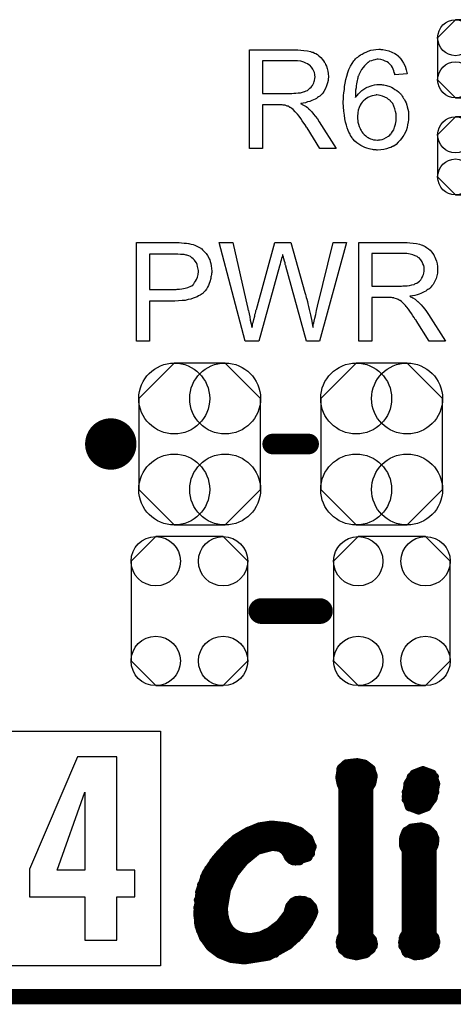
# Model space of a CAD drawing. Extents: x -0.07 to 0.95, y -0.15 to 0.98.
# Tile 3 of 8: x 0.53 to 0.7, y -0.15 to 0.23. Entities that reach past the tile are written whole.
import ezdxf

# ---------------------------------------------------------------- set-up
doc = ezdxf.new("R2010")
doc.units = 0
doc.layers.get('0').update_dxf_attribs({"linetype": 'CONTINUOUS'})
for name, color, linetype in [('gko', 6, 'CONTINUOUS'), ('gto', 2, 'CONTINUOUS'), ('gts', 1, 'CONTINUOUS')]:
    doc.layers.add(name, color=color, linetype=linetype)

# ---------------------------------------------------------------- blocks, each defined once
blk = doc.blocks.new('D26')
at = {"const_width": 0.005}
blk.add_lwpolyline([(-0.0025, 0, 1), (0.0025, 0, 1)], format="xyb", close=True, dxfattribs=at)
blk = doc.blocks.new('D49')
at = {"const_width": 0.004}
blk.add_lwpolyline([(-0.002, 0, 1), (0.002, 0, 1)], format="xyb", close=True, dxfattribs=at)
blk = doc.blocks.new('D31')
at = {"const_width": 0.0015}
blk.add_lwpolyline([(-0.00075, 0, 1), (0.00075, 0, 1)], format="xyb", close=True, dxfattribs=at)
blk = doc.blocks.new('D53')
blk.add_lwpolyline([(0.0068, 0.0152), (-0.0068, 0.0152), (-0.0138, 0.0082), (-0.0138, -0.0082), (-0.0068, -0.0152), (0.0068, -0.0152), (0.0138, -0.0082), (0.0138, 0.0082)], close=True)
for centre in [(-0.0068, 0.0082), (0.0068, 0.0082), (-0.0068, -0.0082), (0.0068, -0.0082)]:
    blk.add_circle(centre, 0.007)
blk = doc.blocks.new('D57')
blk.add_lwpolyline([(-0.0237, 0.0177), (-0.0237, -0.0177), (-0.0099, -0.0315), (0.0099, -0.0315), (0.0237, -0.0177), (0.0237, 0.0177), (0.0099, 0.0315), (-0.0099, 0.0315)], close=True)
for centre in [(-0.0099, 0.0177), (0.0099, 0.0177), (-0.0099, -0.0177), (0.0099, -0.0177)]:
    blk.add_circle(centre, 0.0138)
blk = doc.blocks.new('D58')
blk.add_lwpolyline([(0.0227, -0.0194), (0.0227, 0.0194), (0.0131, 0.029), (-0.0131, 0.029), (-0.0227, 0.0194), (-0.0227, -0.0194), (-0.0131, -0.029), (0.0131, -0.029)], close=True)
for centre in [(-0.0131, 0.0194), (0.0131, 0.0194), (-0.0131, -0.0194), (0.0131, -0.0194)]:
    blk.add_circle(centre, 0.0096)

msp = doc.modelspace()

# ---------------------------------------------------------------- linework, layer by layer
at = {"layer": 'gko', "color": 6, "const_width": 0.006}
msp.add_lwpolyline([(-0.05, -0.15), (0.85, -0.15)], dxfattribs=at)
at = {"layer": 'gto', "color": 2}
for points in [[(0.6423, 0.2184), (0.6428, 0.2184), (0.6439, 0.2183), (0.6451, 0.2181), (0.6465, 0.218), (0.6477, 0.2177), (0.6483, 0.2175), (0.6488, 0.2174), (0.6489, 0.2174), (0.6489, 0.2173), (0.6493, 0.2171), (0.6498, 0.2169), (0.6504, 0.2165), (0.651, 0.216), (0.6518, 0.2154), (0.6524, 0.2146), (0.6531, 0.2137), (0.6531, 0.2136), (0.6531, 0.2136), (0.6534, 0.2132), (0.6536, 0.2127), (0.6539, 0.212), (0.6542, 0.2111), (0.6545, 0.2101), (0.6546, 0.2091), (0.6547, 0.2079), (0.6547, 0.2079), (0.6547, 0.2077), (0.6547, 0.2075), (0.6546, 0.2072), (0.6546, 0.2069), (0.6546, 0.2065), (0.6544, 0.2055), (0.654, 0.2044), (0.6536, 0.2033), (0.6529, 0.2021), (0.6525, 0.2015), (0.652, 0.201), (0.652, 0.2009), (0.6519, 0.2009), (0.6518, 0.2007), (0.6515, 0.2005), (0.6513, 0.2003), (0.6509, 0.2001), (0.6505, 0.1998), (0.65, 0.1995), (0.6495, 0.1992), (0.6489, 0.1989), (0.6482, 0.1986), (0.6475, 0.1983), (0.6466, 0.1981), (0.6458, 0.1978), (0.6449, 0.1976), (0.6439, 0.1975), (0.644, 0.1974), (0.6442, 0.1973), (0.6445, 0.1971), (0.645, 0.1969), (0.646, 0.1963), (0.6465, 0.1959), (0.6469, 0.1955), (0.647, 0.1954), (0.6473, 0.1952), (0.6478, 0.1947), (0.6483, 0.1942), (0.6489, 0.1934), (0.6496, 0.1925), (0.6504, 0.1915), (0.6511, 0.1904), (0.6577, 0.18), (0.6514, 0.18), (0.6464, 0.188), (0.6464, 0.188), (0.6463, 0.1882), (0.6461, 0.1883), (0.646, 0.1885), (0.6456, 0.1892), (0.6451, 0.1899), (0.6445, 0.1908), (0.6439, 0.1917), (0.6433, 0.1925), (0.6427, 0.1933), (0.6426, 0.1933), (0.6425, 0.1935), (0.6422, 0.1939), (0.6418, 0.1943), (0.641, 0.1951), (0.6405, 0.1955), (0.6401, 0.1958), (0.64, 0.1959), (0.6399, 0.1959), (0.6397, 0.196), (0.6394, 0.1962), (0.639, 0.1964), (0.6387, 0.1965), (0.6378, 0.1968), (0.6377, 0.1968), (0.6376, 0.1969), (0.6374, 0.1969), (0.6371, 0.1969), (0.6367, 0.197), (0.6363, 0.197), (0.6357, 0.197), (0.6291, 0.197), (0.6291, 0.18), (0.624, 0.18), (0.624, 0.2184), (0.6418, 0.2184), (0.6423, 0.2184)], [(0.6751, 0.2185), (0.6755, 0.2185), (0.6759, 0.2185), (0.677, 0.2182), (0.6782, 0.218), (0.6794, 0.2175), (0.6806, 0.2169), (0.6812, 0.2165), (0.6818, 0.216), (0.6818, 0.216), (0.6819, 0.2159), (0.6821, 0.2157), (0.6822, 0.2156), (0.6825, 0.2153), (0.6827, 0.215), (0.6833, 0.2142), (0.6839, 0.2132), (0.6845, 0.212), (0.685, 0.2106), (0.6853, 0.209), (0.6806, 0.2086), (0.6806, 0.2087), (0.6806, 0.2087), (0.6805, 0.2091), (0.6803, 0.2096), (0.6801, 0.2102), (0.6799, 0.2109), (0.6796, 0.2115), (0.6792, 0.2121), (0.6788, 0.2126), (0.6787, 0.2127), (0.6784, 0.213), (0.6781, 0.2133), (0.6775, 0.2137), (0.6768, 0.214), (0.676, 0.2144), (0.6751, 0.2146), (0.6741, 0.2147), (0.6737, 0.2147), (0.6732, 0.2146), (0.6727, 0.2145), (0.6721, 0.2144), (0.6714, 0.2141), (0.6707, 0.2139), (0.6701, 0.2134), (0.67, 0.2134), (0.6697, 0.2131), (0.6693, 0.2127), (0.6688, 0.2122), (0.6682, 0.2115), (0.6676, 0.2107), (0.6671, 0.2097), (0.6665, 0.2086), (0.6665, 0.2086), (0.6665, 0.2085), (0.6664, 0.2083), (0.6663, 0.2081), (0.6662, 0.2077), (0.6661, 0.2074), (0.666, 0.2069), (0.6659, 0.2064), (0.6657, 0.2058), (0.6656, 0.2051), (0.6655, 0.2044), (0.6655, 0.2036), (0.6653, 0.2027), (0.6653, 0.2018), (0.6652, 0.2008), (0.6652, 0.1998), (0.6653, 0.1999), (0.6655, 0.2002), (0.6659, 0.2006), (0.6664, 0.2012), (0.667, 0.2019), (0.6677, 0.2025), (0.6685, 0.2031), (0.6693, 0.2036), (0.6694, 0.2036), (0.6695, 0.2037), (0.6698, 0.2039), (0.6703, 0.204), (0.671, 0.2043), (0.6717, 0.2045), (0.6726, 0.2047), (0.6736, 0.2049), (0.6746, 0.2049), (0.675, 0.2049), (0.6753, 0.2049), (0.6758, 0.2048), (0.6762, 0.2048), (0.6768, 0.2046), (0.6773, 0.2045), (0.6786, 0.2041), (0.6793, 0.2038), (0.6799, 0.2034), (0.6806, 0.203), (0.6813, 0.2026), (0.682, 0.202), (0.6826, 0.2014), (0.6827, 0.2014), (0.6828, 0.2013), (0.6829, 0.2011), (0.6831, 0.2008), (0.6834, 0.2004), (0.6837, 0.2), (0.6839, 0.1995), (0.6843, 0.199), (0.6846, 0.1984), (0.6849, 0.1977), (0.6852, 0.1969), (0.6854, 0.1962), (0.6856, 0.1953), (0.6858, 0.1944), (0.6859, 0.1934), (0.6859, 0.1924), (0.6859, 0.1924), (0.6859, 0.1923), (0.6859, 0.1921), (0.6859, 0.1918), (0.6859, 0.1915), (0.6859, 0.1912), (0.6857, 0.1903), (0.6855, 0.1892), (0.6853, 0.1881), (0.6849, 0.1869), (0.6843, 0.1857), (0.6843, 0.1857), (0.6843, 0.1856), (0.6842, 0.1854), (0.6841, 0.1852), (0.6837, 0.1847), (0.6832, 0.1839), (0.6826, 0.1832), (0.6819, 0.1824), (0.681, 0.1816), (0.6801, 0.1809), (0.68, 0.1809), (0.6799, 0.1809), (0.6798, 0.1808), (0.6796, 0.1807), (0.679, 0.1804), (0.6783, 0.1802), (0.6773, 0.1798), (0.6763, 0.1796), (0.6751, 0.1794), (0.6738, 0.1793), (0.6736, 0.1793), (0.6733, 0.1794), (0.6728, 0.1794), (0.6723, 0.1794), (0.6718, 0.1796), (0.6711, 0.1797), (0.6705, 0.1799), (0.6697, 0.1801), (0.6689, 0.1804), (0.6681, 0.1807), (0.6673, 0.1812), (0.6665, 0.1817), (0.6657, 0.1822), (0.665, 0.1829), (0.6642, 0.1837), (0.6642, 0.1837), (0.6641, 0.1839), (0.6639, 0.1841), (0.6637, 0.1845), (0.6633, 0.185), (0.6631, 0.1856), (0.6627, 0.1863), (0.6624, 0.187), (0.662, 0.188), (0.6617, 0.189), (0.6614, 0.1902), (0.6611, 0.1915), (0.6609, 0.1929), (0.6607, 0.1945), (0.6606, 0.1962), (0.6605, 0.1979), (0.6605, 0.198), (0.6605, 0.198), (0.6605, 0.1982), (0.6605, 0.1984), (0.6606, 0.199), (0.6606, 0.1998), (0.6606, 0.2006), (0.6607, 0.2017), (0.6609, 0.2029), (0.661, 0.2041), (0.6612, 0.2054), (0.6615, 0.2068), (0.6619, 0.2081), (0.6622, 0.2095), (0.6627, 0.2107), (0.6633, 0.212), (0.6639, 0.2131), (0.6646, 0.2141), (0.6647, 0.2142), (0.6648, 0.2143), (0.665, 0.2145), (0.6653, 0.2149), (0.6656, 0.2152), (0.6661, 0.2155), (0.6666, 0.216), (0.6672, 0.2164), (0.6678, 0.2167), (0.6686, 0.2172), (0.6694, 0.2175), (0.6702, 0.2179), (0.6712, 0.2182), (0.6722, 0.2184), (0.6732, 0.2185), (0.6743, 0.2186), (0.6748, 0.2186), (0.6751, 0.2185)], [(0.6412, 0.2141), (0.6291, 0.2141), (0.6291, 0.2014), (0.6405, 0.2014), (0.6412, 0.2015), (0.642, 0.2015), (0.6429, 0.2016), (0.6438, 0.2017), (0.6446, 0.2019), (0.6454, 0.2021), (0.6455, 0.2021), (0.6458, 0.2023), (0.6461, 0.2024), (0.6465, 0.2026), (0.647, 0.203), (0.6475, 0.2034), (0.648, 0.2039), (0.6484, 0.2044), (0.6485, 0.2045), (0.6486, 0.2047), (0.6488, 0.205), (0.649, 0.2055), (0.6491, 0.206), (0.6493, 0.2065), (0.6494, 0.2072), (0.6495, 0.2079), (0.6495, 0.2079), (0.6495, 0.208), (0.6494, 0.2083), (0.6494, 0.2088), (0.6493, 0.2095), (0.649, 0.2101), (0.6486, 0.2109), (0.6481, 0.2116), (0.6475, 0.2124), (0.6474, 0.2124), (0.6471, 0.2126), (0.6466, 0.2129), (0.6459, 0.2132), (0.6451, 0.2136), (0.644, 0.2139), (0.6427, 0.2141), (0.6412, 0.2141)], [(0.6736, 0.2008), (0.6733, 0.2008), (0.6731, 0.2007), (0.6725, 0.2006), (0.6717, 0.2005), (0.6709, 0.2002), (0.67, 0.1998), (0.6691, 0.1992), (0.6682, 0.1984), (0.6681, 0.1983), (0.6678, 0.198), (0.6675, 0.1975), (0.6671, 0.1968), (0.6667, 0.196), (0.6663, 0.1949), (0.6661, 0.1938), (0.666, 0.1924), (0.666, 0.1923), (0.666, 0.192), (0.666, 0.1915), (0.6661, 0.1909), (0.6662, 0.1902), (0.6664, 0.1894), (0.6666, 0.1886), (0.667, 0.1878), (0.667, 0.1877), (0.6672, 0.1874), (0.6674, 0.187), (0.6677, 0.1865), (0.6681, 0.186), (0.6686, 0.1854), (0.6692, 0.1849), (0.6698, 0.1844), (0.67, 0.1843), (0.6702, 0.1842), (0.6706, 0.184), (0.6711, 0.1838), (0.6716, 0.1836), (0.6723, 0.1834), (0.673, 0.1833), (0.6738, 0.1832), (0.6741, 0.1832), (0.6743, 0.1833), (0.6748, 0.1833), (0.6756, 0.1835), (0.6763, 0.1838), (0.6772, 0.1842), (0.6781, 0.1848), (0.6786, 0.1852), (0.6789, 0.1856), (0.6789, 0.1857), (0.6791, 0.1857), (0.6793, 0.186), (0.6796, 0.1866), (0.6801, 0.1873), (0.6804, 0.1883), (0.6808, 0.1894), (0.681, 0.1907), (0.6811, 0.1922), (0.6811, 0.1922), (0.6811, 0.1923), (0.6811, 0.1925), (0.6811, 0.1928), (0.6811, 0.1932), (0.681, 0.1935), (0.6808, 0.1944), (0.6806, 0.1954), (0.6802, 0.1965), (0.6797, 0.1975), (0.6789, 0.1984), (0.6788, 0.1985), (0.6786, 0.1988), (0.6781, 0.1991), (0.6775, 0.1996), (0.6767, 0.2), (0.6758, 0.2004), (0.6748, 0.2006), (0.6736, 0.2008)], [(0.5966, 0.1434), (0.5975, 0.1433), (0.5985, 0.1432), (0.5995, 0.1431), (0.6003, 0.143), (0.6004, 0.143), (0.6008, 0.1429), (0.6013, 0.1428), (0.602, 0.1426), (0.6027, 0.1424), (0.6035, 0.142), (0.6043, 0.1416), (0.605, 0.1412), (0.6051, 0.1411), (0.6054, 0.141), (0.6057, 0.1406), (0.6061, 0.1402), (0.6066, 0.1397), (0.6071, 0.1391), (0.6077, 0.1384), (0.6081, 0.1375), (0.6082, 0.1374), (0.6083, 0.1371), (0.6085, 0.1366), (0.6087, 0.136), (0.6089, 0.1352), (0.6091, 0.1343), (0.6092, 0.1333), (0.6093, 0.1322), (0.6093, 0.1322), (0.6093, 0.132), (0.6093, 0.1318), (0.6092, 0.1314), (0.6092, 0.131), (0.6091, 0.1305), (0.609, 0.13), (0.6089, 0.1294), (0.6085, 0.1281), (0.6083, 0.1274), (0.608, 0.1267), (0.6076, 0.126), (0.6072, 0.1253), (0.6067, 0.1246), (0.6061, 0.124), (0.6061, 0.1239), (0.606, 0.1238), (0.6058, 0.1236), (0.6055, 0.1235), (0.6052, 0.1232), (0.6048, 0.1229), (0.6042, 0.1226), (0.6036, 0.1223), (0.6029, 0.122), (0.602, 0.1217), (0.6011, 0.1214), (0.6001, 0.1212), (0.599, 0.1209), (0.5978, 0.1208), (0.5964, 0.1207), (0.5949, 0.1206), (0.5851, 0.1206), (0.5851, 0.105), (0.58, 0.105), (0.58, 0.1434), (0.5958, 0.1434), (0.5966, 0.1434)], [(0.6512, 0.105), (0.6462, 0.105), (0.6381, 0.1342), (0.6381, 0.1343), (0.6381, 0.1344), (0.638, 0.1346), (0.6379, 0.1349), (0.6378, 0.1355), (0.6376, 0.1362), (0.6374, 0.137), (0.6372, 0.1377), (0.637, 0.1383), (0.6369, 0.1386), (0.6369, 0.1387), (0.6369, 0.1387), (0.6368, 0.1386), (0.6368, 0.1383), (0.6367, 0.1378), (0.6365, 0.1372), (0.6363, 0.1365), (0.6361, 0.1357), (0.6359, 0.135), (0.6357, 0.1342), (0.6276, 0.105), (0.6223, 0.105), (0.6122, 0.1434), (0.6175, 0.1434), (0.6232, 0.1182), (0.6232, 0.1182), (0.6233, 0.118), (0.6233, 0.1178), (0.6234, 0.1175), (0.6235, 0.1172), (0.6236, 0.1168), (0.6237, 0.1163), (0.6238, 0.1157), (0.6241, 0.1145), (0.6243, 0.1132), (0.6246, 0.1118), (0.6249, 0.1103), (0.6249, 0.1104), (0.625, 0.1106), (0.6251, 0.1109), (0.6251, 0.1113), (0.6252, 0.1118), (0.6254, 0.1123), (0.6257, 0.1135), (0.626, 0.1148), (0.6261, 0.1154), (0.6263, 0.1159), (0.6264, 0.1164), (0.6265, 0.1169), (0.6266, 0.1172), (0.6267, 0.1174), (0.6339, 0.1434), (0.6401, 0.1434), (0.6455, 0.1239), (0.6455, 0.1239), (0.6457, 0.1236), (0.6458, 0.1232), (0.6459, 0.1227), (0.646, 0.122), (0.6463, 0.1213), (0.6465, 0.1205), (0.6467, 0.1195), (0.647, 0.1185), (0.6472, 0.1174), (0.6477, 0.1152), (0.6482, 0.1128), (0.6486, 0.1103), (0.6486, 0.1104), (0.6487, 0.1105), (0.6487, 0.1107), (0.6488, 0.111), (0.6488, 0.1113), (0.6489, 0.1117), (0.649, 0.1122), (0.6492, 0.1128), (0.6494, 0.114), (0.6498, 0.1154), (0.6501, 0.117), (0.6505, 0.1187), (0.6565, 0.1434), (0.6617, 0.1434), (0.6512, 0.105)], [(0.6848, 0.1434), (0.6853, 0.1434), (0.6864, 0.1433), (0.6877, 0.1431), (0.689, 0.143), (0.6902, 0.1427), (0.6908, 0.1425), (0.6913, 0.1424), (0.6914, 0.1424), (0.6914, 0.1423), (0.6918, 0.1421), (0.6923, 0.1419), (0.6929, 0.1415), (0.6936, 0.141), (0.6943, 0.1404), (0.6949, 0.1396), (0.6956, 0.1387), (0.6956, 0.1386), (0.6957, 0.1386), (0.6959, 0.1382), (0.6961, 0.1377), (0.6964, 0.137), (0.6967, 0.1361), (0.697, 0.1351), (0.6972, 0.1341), (0.6972, 0.1329), (0.6972, 0.1329), (0.6972, 0.1328), (0.6972, 0.1325), (0.6972, 0.1322), (0.6972, 0.1319), (0.6971, 0.1315), (0.6969, 0.1305), (0.6966, 0.1294), (0.6961, 0.1283), (0.6954, 0.1271), (0.695, 0.1265), (0.6946, 0.126), (0.6945, 0.1259), (0.6944, 0.1259), (0.6943, 0.1257), (0.6941, 0.1255), (0.6938, 0.1253), (0.6934, 0.1251), (0.693, 0.1248), (0.6926, 0.1245), (0.692, 0.1242), (0.6914, 0.1239), (0.6907, 0.1236), (0.69, 0.1233), (0.6892, 0.1231), (0.6883, 0.1228), (0.6874, 0.1226), (0.6864, 0.1225), (0.6865, 0.1224), (0.6867, 0.1223), (0.6871, 0.1221), (0.6875, 0.1219), (0.6885, 0.1213), (0.689, 0.1209), (0.6894, 0.1205), (0.6896, 0.1204), (0.6898, 0.1202), (0.6903, 0.1197), (0.6908, 0.1192), (0.6914, 0.1184), (0.6922, 0.1175), (0.6929, 0.1165), (0.6937, 0.1154), (0.7003, 0.105), (0.6939, 0.105), (0.6889, 0.113), (0.6889, 0.113), (0.6888, 0.1132), (0.6887, 0.1133), (0.6885, 0.1135), (0.6881, 0.1142), (0.6876, 0.1149), (0.687, 0.1158), (0.6864, 0.1167), (0.6858, 0.1175), (0.6852, 0.1183), (0.6852, 0.1183), (0.685, 0.1185), (0.6847, 0.1189), (0.6843, 0.1193), (0.6835, 0.1201), (0.6831, 0.1205), (0.6826, 0.1208), (0.6826, 0.1209), (0.6825, 0.1209), (0.6822, 0.121), (0.6819, 0.1212), (0.6816, 0.1214), (0.6812, 0.1215), (0.6803, 0.1218), (0.6802, 0.1218), (0.6801, 0.1219), (0.6799, 0.1219), (0.6796, 0.1219), (0.6792, 0.122), (0.6788, 0.122), (0.6782, 0.122), (0.6716, 0.122), (0.6716, 0.105), (0.6665, 0.105), (0.6665, 0.1434), (0.6843, 0.1434), (0.6848, 0.1434)], [(0.5961, 0.1389), (0.5851, 0.1389), (0.5851, 0.1251), (0.5954, 0.1251), (0.5958, 0.1252), (0.5962, 0.1252), (0.5967, 0.1253), (0.5977, 0.1254), (0.5989, 0.1256), (0.6, 0.1259), (0.6011, 0.1264), (0.6016, 0.1266), (0.602, 0.127), (0.6021, 0.1271), (0.6023, 0.1273), (0.6026, 0.1278), (0.603, 0.1283), (0.6034, 0.129), (0.6038, 0.1299), (0.604, 0.1309), (0.6041, 0.1321), (0.6041, 0.1321), (0.6041, 0.1322), (0.6041, 0.1325), (0.604, 0.133), (0.6039, 0.1335), (0.6038, 0.1341), (0.6036, 0.1349), (0.6033, 0.1355), (0.6029, 0.1362), (0.6028, 0.1362), (0.6026, 0.1365), (0.6024, 0.1367), (0.602, 0.1371), (0.6015, 0.1375), (0.601, 0.1379), (0.6004, 0.1382), (0.5996, 0.1385), (0.5996, 0.1385), (0.5994, 0.1385), (0.599, 0.1386), (0.5986, 0.1387), (0.5979, 0.1387), (0.5971, 0.1388), (0.5961, 0.1389)], [(0.6837, 0.1391), (0.6716, 0.1391), (0.6716, 0.1264), (0.6831, 0.1264), (0.6837, 0.1265), (0.6845, 0.1265), (0.6854, 0.1266), (0.6863, 0.1267), (0.6872, 0.1269), (0.6879, 0.1271), (0.6881, 0.1271), (0.6883, 0.1273), (0.6886, 0.1274), (0.6891, 0.1276), (0.6896, 0.128), (0.6901, 0.1284), (0.6906, 0.1289), (0.6909, 0.1294), (0.691, 0.1295), (0.6911, 0.1297), (0.6913, 0.13), (0.6915, 0.1305), (0.6917, 0.131), (0.6918, 0.1315), (0.6919, 0.1322), (0.692, 0.1329), (0.692, 0.1329), (0.692, 0.133), (0.6919, 0.1333), (0.6919, 0.1338), (0.6918, 0.1345), (0.6915, 0.1351), (0.6912, 0.1359), (0.6907, 0.1366), (0.69, 0.1374), (0.6899, 0.1374), (0.6896, 0.1376), (0.6892, 0.1379), (0.6884, 0.1382), (0.6876, 0.1386), (0.6865, 0.1389), (0.6852, 0.1391), (0.6837, 0.1391)], [(0.5893, -0.138), (0.488, -0.138), (0.488, -0.0467), (0.5893, -0.0467), (0.5893, -0.138)], [(0.5723, -0.0567), (0.557, -0.0567), (0.5384, -0.1004), (0.5384, -0.1112), (0.5599, -0.1112), (0.5599, -0.128), (0.5723, -0.128), (0.5723, -0.1112), (0.5793, -0.1112), (0.5793, -0.1008), (0.5723, -0.1008), (0.5723, -0.0567)], [(0.5599, -0.1008), (0.5491, -0.1008), (0.5599, -0.0705), (0.5599, -0.1008)]]:
    msp.add_lwpolyline(points, dxfattribs=at)
at = {"layer": 'gto', "color": 2, "const_width": 0.01}
for points in [[(0.575, 0.065, 1), (0.565, 0.065)], [(0.565, 0.065, 1), (0.575, 0.065)]]:
    msp.add_lwpolyline(points, format="xyb", dxfattribs=at)
at = {"layer": 'gto', "color": 2}
for points, const_width in [([(0.565, 0.065), (0.565, 0.065)], 0.01), ([(0.575, 0.065), (0.575, 0.065)], 0.01), ([(0.575, 0.065), (0.575, 0.065)], 0.01), ([(0.633, 0.065), (0.647, 0.065)], 0.008), ([(0.6286, 0), (0.6514, 0)], 0.01), ([(0.6615, -0.0592), (0.6659, -0.0587)], 0.003), ([(0.6659, -0.0587), (0.6689, -0.0593)], 0.003), ([(0.6589, -0.0649), (0.6594, -0.0611)], 0.003), ([(0.6593, -0.0614), (0.6716, -0.0614)], 0.003), ([(0.6594, -0.0611), (0.6615, -0.0592)], 0.003), ([(0.6689, -0.0593), (0.6714, -0.0612)], 0.003), ([(0.6714, -0.0612), (0.6724, -0.0641)], 0.003), ([(0.6878, -0.0632), (0.6914, -0.0618)], 0.003), ([(0.6914, -0.0618), (0.6915, -0.0618)], 0.003), ([(0.6915, -0.0618), (0.6953, -0.0632)], 0.003), ([(0.6589, -0.0644), (0.6724, -0.0644)], 0.003), ([(0.6589, -0.0649), (0.6593, -0.067)], 0.003), ([(0.6719, -0.0668), (0.6724, -0.0641)], 0.003), ([(0.6855, -0.0669), (0.6878, -0.0632)], 0.003), ([(0.6867, -0.0644), (0.6962, -0.0644)], 0.003), ([(0.6953, -0.0632), (0.6967, -0.0671)], 0.003), ([(0.6593, -0.067), (0.66, -0.0688)], 0.003), ([(0.6594, -0.0674), (0.6717, -0.0674)], 0.003), ([(0.66, -0.1258), (0.66, -0.0688)], 0.003), ([(0.66, -0.0704), (0.6707, -0.0704)], 0.003), ([(0.6707, -0.0691), (0.6719, -0.0668)], 0.003), ([(0.6707, -0.1261), (0.6707, -0.0691)], 0.003), ([(0.6847, -0.0722), (0.6855, -0.0669)], 0.003), ([(0.6847, -0.0704), (0.6964, -0.0704)], 0.003), ([(0.6853, -0.0674), (0.6967, -0.0674)], 0.003), ([(0.6957, -0.0728), (0.6967, -0.0671)], 0.003), ([(0.66, -0.0734), (0.6707, -0.0734)], 0.003), ([(0.6847, -0.0722), (0.6859, -0.0762)], 0.003), ([(0.6847, -0.0734), (0.6954, -0.0734)], 0.003), ([(0.6932, -0.0764), (0.6957, -0.0728)], 0.003), ([(0.66, -0.0764), (0.6707, -0.0764)], 0.003), ([(0.6859, -0.0762), (0.6898, -0.0777)], 0.003), ([(0.6861, -0.0764), (0.6932, -0.0764)], 0.003), ([(0.6898, -0.0777), (0.6932, -0.0764)], 0.003), ([(0.66, -0.0794), (0.6707, -0.0794)], 0.003), ([(0.6185, -0.0883), (0.6229, -0.0857)], 0.003), ([(0.6229, -0.0857), (0.6277, -0.0837)], 0.003), ([(0.6234, -0.0854), (0.6436, -0.0854)], 0.003), ([(0.6277, -0.0837), (0.6325, -0.083)], 0.003), ([(0.6325, -0.083), (0.6327, -0.083)], 0.003), ([(0.6327, -0.083), (0.6389, -0.0837)], 0.003), ([(0.6389, -0.0837), (0.6439, -0.0856)], 0.003), ([(0.6439, -0.0856), (0.6473, -0.0884)], 0.003), ([(0.66, -0.0824), (0.6707, -0.0824)], 0.003), ([(0.66, -0.0854), (0.6707, -0.0854)], 0.003), ([(0.6846, -0.0858), (0.6868, -0.0842)], 0.003), ([(0.6849, -0.0854), (0.6946, -0.0854)], 0.003), ([(0.6868, -0.0842), (0.6908, -0.0837)], 0.003), ([(0.6908, -0.0837), (0.6935, -0.0845)], 0.003), ([(0.6935, -0.0845), (0.6956, -0.0865)], 0.003), ([(0.6154, -0.0911), (0.6185, -0.0883)], 0.003), ([(0.6184, -0.0884), (0.6473, -0.0884)], 0.003), ([(0.6473, -0.0884), (0.6486, -0.0918)], 0.003), ([(0.66, -0.0884), (0.6707, -0.0884)], 0.003), ([(0.6836, -0.0903), (0.6838, -0.0879)], 0.003), ([(0.6837, -0.0884), (0.6964, -0.0884)], 0.003), ([(0.6838, -0.0879), (0.6846, -0.0858)], 0.003), ([(0.6956, -0.0865), (0.6964, -0.0889)], 0.003), ([(0.6962, -0.0907), (0.6964, -0.089)], 0.003), ([(0.6964, -0.089), (0.6964, -0.0889)], 0.003), ([(0.6107, -0.0963), (0.6154, -0.0911)], 0.003), ([(0.6151, -0.0914), (0.6486, -0.0914)], 0.003), ([(0.6221, -0.0975), (0.6272, -0.0933)], 0.003), ([(0.6272, -0.0933), (0.6329, -0.0918)], 0.003), ([(0.6329, -0.0918), (0.6359, -0.0922)], 0.003), ([(0.6359, -0.0922), (0.6374, -0.0933)], 0.003), ([(0.6374, -0.0933), (0.6383, -0.0945)], 0.003), ([(0.647, -0.0959), (0.6486, -0.0918)], 0.003), ([(0.66, -0.0914), (0.6707, -0.0914)], 0.003), ([(0.6836, -0.0903), (0.6839, -0.0919)], 0.003), ([(0.6837, -0.0914), (0.696, -0.0914)], 0.003), ([(0.6839, -0.0919), (0.6847, -0.0933)], 0.003), ([(0.6847, -0.1251), (0.6847, -0.0933)], 0.003), ([(0.6953, -0.0928), (0.6957, -0.092)], 0.003), ([(0.6953, -0.1256), (0.6953, -0.0928)], 0.003), ([(0.6957, -0.092), (0.6962, -0.0907)], 0.003), ([(0.6069, -0.1019), (0.6107, -0.0963)], 0.003), ([(0.6123, -0.0944), (0.6255, -0.0944)], 0.003), ([(0.6382, -0.0944), (0.648, -0.0944)], 0.003), ([(0.6383, -0.0945), (0.6389, -0.0959)], 0.003), ([(0.6389, -0.0959), (0.64, -0.097)], 0.003), ([(0.64, -0.097), (0.6419, -0.0975)], 0.003), ([(0.6419, -0.0975), (0.647, -0.0959)], 0.003), ([(0.66, -0.0944), (0.6707, -0.0944)], 0.003), ([(0.6847, -0.0944), (0.6953, -0.0944)], 0.003), ([(0.6078, -0.1004), (0.6196, -0.1004)], 0.003), ([(0.6098, -0.0974), (0.6222, -0.0974)], 0.003), ([(0.6183, -0.1022), (0.6221, -0.0975)], 0.003), ([(0.6408, -0.0974), (0.6436, -0.0974)], 0.003), ([(0.66, -0.0974), (0.6707, -0.0974)], 0.003), ([(0.66, -0.1004), (0.6707, -0.1004)], 0.003), ([(0.6847, -0.0974), (0.6953, -0.0974)], 0.003), ([(0.6847, -0.1004), (0.6953, -0.1004)], 0.003), ([(0.6045, -0.1088), (0.6069, -0.1019)], 0.003), ([(0.6062, -0.1034), (0.6176, -0.1034)], 0.003), ([(0.6153, -0.1084), (0.6183, -0.1022)], 0.003), ([(0.66, -0.1034), (0.6707, -0.1034)], 0.003), ([(0.6847, -0.1034), (0.6953, -0.1034)], 0.003), ([(0.6051, -0.1064), (0.6161, -0.1064)], 0.003), ([(0.6141, -0.1157), (0.6153, -0.1084)], 0.003), ([(0.66, -0.1064), (0.6707, -0.1064)], 0.003), ([(0.6847, -0.1064), (0.6953, -0.1064)], 0.003), ([(0.6036, -0.1174), (0.6045, -0.1088)], 0.003), ([(0.6038, -0.1124), (0.6143, -0.1124)], 0.003), ([(0.6043, -0.1094), (0.615, -0.1094)], 0.003), ([(0.6409, -0.1129), (0.6436, -0.1122)], 0.003), ([(0.6419, -0.1124), (0.6455, -0.1124)], 0.003), ([(0.6436, -0.1122), (0.647, -0.113)], 0.003), ([(0.66, -0.1094), (0.6707, -0.1094)], 0.003), ([(0.66, -0.1124), (0.6707, -0.1124)], 0.003), ([(0.6847, -0.1094), (0.6953, -0.1094)], 0.003), ([(0.6847, -0.1124), (0.6953, -0.1124)], 0.003), ([(0.6036, -0.1154), (0.6141, -0.1154)], 0.003), ([(0.6141, -0.1157), (0.6143, -0.1182)], 0.003), ([(0.6386, -0.1176), (0.6394, -0.1147)], 0.003), ([(0.6392, -0.1154), (0.6489, -0.1154)], 0.003), ([(0.6394, -0.1147), (0.6409, -0.1129)], 0.003), ([(0.647, -0.113), (0.6488, -0.115)], 0.003), ([(0.6488, -0.115), (0.6493, -0.117)], 0.003), ([(0.66, -0.1154), (0.6707, -0.1154)], 0.003), ([(0.6847, -0.1154), (0.6953, -0.1154)], 0.003), ([(0.6036, -0.1174), (0.6041, -0.1226)], 0.003), ([(0.6036, -0.1184), (0.6143, -0.1184)], 0.003), ([(0.6143, -0.1182), (0.6148, -0.1204)], 0.003), ([(0.6356, -0.1215), (0.6386, -0.1176)], 0.003), ([(0.6381, -0.1184), (0.6488, -0.1184)], 0.003), ([(0.6467, -0.1223), (0.6486, -0.1189)], 0.003), ([(0.6486, -0.1189), (0.6493, -0.117)], 0.003), ([(0.66, -0.1184), (0.6707, -0.1184)], 0.003), ([(0.6847, -0.1184), (0.6953, -0.1184)], 0.003), ([(0.6039, -0.1214), (0.6151, -0.1214)], 0.003), ([(0.6041, -0.1226), (0.6058, -0.127)], 0.003), ([(0.6148, -0.1204), (0.6156, -0.1223)], 0.003), ([(0.6156, -0.1223), (0.6167, -0.1239)], 0.003), ([(0.6167, -0.1239), (0.6182, -0.1252)], 0.003), ([(0.6318, -0.1244), (0.6356, -0.1215)], 0.003), ([(0.6357, -0.1214), (0.6473, -0.1214)], 0.003), ([(0.6436, -0.1263), (0.6467, -0.1223)], 0.003), ([(0.66, -0.1214), (0.6707, -0.1214)], 0.003), ([(0.6847, -0.1214), (0.6953, -0.1214)], 0.003), ([(0.6047, -0.1244), (0.6172, -0.1244)], 0.003), ([(0.6058, -0.127), (0.6085, -0.1308)], 0.003), ([(0.606, -0.1274), (0.6426, -0.1274)], 0.003), ([(0.6182, -0.1252), (0.62, -0.1261)], 0.003), ([(0.62, -0.1261), (0.6221, -0.1266)], 0.003), ([(0.6221, -0.1266), (0.6245, -0.1268)], 0.003), ([(0.6245, -0.1268), (0.6283, -0.1261)], 0.003), ([(0.6283, -0.1261), (0.6318, -0.1244)], 0.003), ([(0.6319, -0.1244), (0.6452, -0.1244)], 0.003), ([(0.6393, -0.1302), (0.6436, -0.1263)], 0.003), ([(0.659, -0.1288), (0.6593, -0.1273)], 0.003), ([(0.6593, -0.1273), (0.66, -0.1258)], 0.003), ([(0.6593, -0.1274), (0.6718, -0.1274)], 0.003), ([(0.66, -0.1244), (0.6707, -0.1244)], 0.003), ([(0.6707, -0.1261), (0.6721, -0.1278)], 0.003), ([(0.6721, -0.1278), (0.6725, -0.1296)], 0.003), ([(0.6833, -0.129), (0.6838, -0.1265)], 0.003), ([(0.6835, -0.1274), (0.6965, -0.1274)], 0.003), ([(0.6838, -0.1265), (0.6847, -0.1251)], 0.003), ([(0.6847, -0.1244), (0.6953, -0.1244)], 0.003), ([(0.6953, -0.1256), (0.6963, -0.1268)], 0.003), ([(0.6963, -0.1268), (0.6968, -0.1288)], 0.003), ([(0.6082, -0.1304), (0.639, -0.1304)], 0.003), ([(0.6085, -0.1308), (0.6122, -0.1336)], 0.003), ([(0.6315, -0.1345), (0.6393, -0.1302)], 0.003), ([(0.659, -0.1288), (0.6599, -0.1319)], 0.003), ([(0.6592, -0.1304), (0.6724, -0.1304)], 0.003), ([(0.6692, -0.1336), (0.6716, -0.1317)], 0.003), ([(0.6716, -0.1317), (0.6725, -0.1296)], 0.003), ([(0.6833, -0.129), (0.6847, -0.1329)], 0.003), ([(0.6834, -0.1304), (0.6965, -0.1304)], 0.003), ([(0.6939, -0.133), (0.696, -0.1313)], 0.003), ([(0.696, -0.1313), (0.6968, -0.1288)], 0.003), ([(0.6119, -0.1334), (0.6341, -0.1334)], 0.003), ([(0.6122, -0.1336), (0.6167, -0.1354)], 0.003), ([(0.6167, -0.1354), (0.622, -0.136)], 0.003), ([(0.622, -0.136), (0.6315, -0.1345)], 0.003), ([(0.6599, -0.1319), (0.6623, -0.1337)], 0.003), ([(0.6616, -0.1334), (0.6696, -0.1334)], 0.003), ([(0.6623, -0.1337), (0.6656, -0.1344)], 0.003), ([(0.6656, -0.1344), (0.6692, -0.1336)], 0.003), ([(0.6847, -0.1329), (0.6884, -0.1344)], 0.003), ([(0.6852, -0.1334), (0.6933, -0.1334)], 0.003), ([(0.6884, -0.1344), (0.6912, -0.1341)], 0.003), ([(0.6912, -0.1341), (0.6939, -0.133)], 0.003)]:
    msp.add_lwpolyline(points, dxfattribs=dict(at, const_width=const_width))

# ---------------------------------------------------------------- block references
at = {"layer": 'gto'}
for name, p in [('D26', (0.565, 0.065)), ('D26', (0.565, 0.065)), ('D26', (0.575, 0.065)), ('D26', (0.575, 0.065)), ('D26', (0.575, 0.065)), ('D26', (0.575, 0.065)), ('D49', (0.633, 0.065)), ('D49', (0.647, 0.065)), ('D26', (0.6286, 0)), ('D26', (0.6514, 0)), ('D31', (0.6659, -0.0587)), ('D31', (0.6593, -0.0614)), ('D31', (0.6594, -0.0611)), ('D31', (0.6615, -0.0592)), ('D31', (0.6689, -0.0593)), ('D31', (0.6714, -0.0612)), ('D31', (0.6716, -0.0614)), ('D31', (0.6914, -0.0618)), ('D31', (0.6914, -0.0618)), ('D31', (0.6915, -0.0618)), ('D31', (0.6589, -0.0644)), ('D31', (0.6589, -0.0649)), ('D31', (0.6589, -0.0649)), ('D31', (0.6724, -0.0641)), ('D31', (0.6724, -0.0641)), ('D31', (0.6724, -0.0644)), ('D31', (0.6867, -0.0644)), ('D31', (0.6878, -0.0632)), ('D31', (0.6953, -0.0632)), ('D31', (0.6962, -0.0644)), ('D31', (0.6593, -0.067)), ('D31', (0.6593, -0.067)), ('D31', (0.6594, -0.0674)), ('D31', (0.66, -0.0688)), ('D31', (0.66, -0.0688)), ('D31', (0.66, -0.0704)), ('D31', (0.6707, -0.0691)), ('D31', (0.6707, -0.0691)), ('D31', (0.6707, -0.0704)), ('D31', (0.6717, -0.0674)), ('D31', (0.6719, -0.0668)), ('D31', (0.6719, -0.0668)), ('D31', (0.6847, -0.0704)), ('D31', (0.6853, -0.0674)), ('D31', (0.6855, -0.0669)), ('D31', (0.6964, -0.0704)), ('D31', (0.6967, -0.0671)), ('D31', (0.6967, -0.0671)), ('D31', (0.6967, -0.0674)), ('D31', (0.66, -0.0734)), ('D31', (0.6707, -0.0734)), ('D31', (0.6847, -0.0722)), ('D31', (0.6847, -0.0722)), ('D31', (0.6847, -0.0734)), ('D31', (0.6954, -0.0734)), ('D31', (0.6957, -0.0728)), ('D31', (0.6957, -0.0728)), ('D31', (0.66, -0.0764)), ('D31', (0.6707, -0.0764)), ('D31', (0.6859, -0.0762)), ('D31', (0.6859, -0.0762)), ('D31', (0.6861, -0.0764)), ('D31', (0.6898, -0.0777)), ('D31', (0.6898, -0.0777)), ('D31', (0.6932, -0.0764)), ('D31', (0.6932, -0.0764)), ('D31', (0.6932, -0.0764)), ('D31', (0.66, -0.0794)), ('D31', (0.6707, -0.0794)), ('D31', (0.6229, -0.0857)), ('D31', (0.6234, -0.0854)), ('D31', (0.6277, -0.0837)), ('D31', (0.6325, -0.083)), ('D31', (0.6325, -0.083)), ('D31', (0.6327, -0.083)), ('D31', (0.6389, -0.0837)), ('D31', (0.6436, -0.0854)), ('D31', (0.6439, -0.0856)), ('D31', (0.66, -0.0824)), ('D31', (0.66, -0.0854)), ('D31', (0.6707, -0.0824)), ('D31', (0.6707, -0.0854)), ('D31', (0.6849, -0.0854)), ('D31', (0.6868, -0.0842)), ('D31', (0.6908, -0.0837)), ('D31', (0.6935, -0.0845)), ('D31', (0.6946, -0.0854)), ('D31', (0.6184, -0.0884)), ('D31', (0.6185, -0.0883)), ('D31', (0.6473, -0.0884)), ('D31', (0.6473, -0.0884)), ('D31', (0.66, -0.0884)), ('D31', (0.6707, -0.0884)), ('D31', (0.6837, -0.0884)), ('D31', (0.6838, -0.0879)), ('D31', (0.6846, -0.0858)), ('D31', (0.6956, -0.0865)), ('D31', (0.6964, -0.0884)), ('D31', (0.6964, -0.0889)), ('D31', (0.6964, -0.0889)), ('D31', (0.6964, -0.089)), ('D31', (0.6964, -0.089)), ('D31', (0.6151, -0.0914)), ('D31', (0.6154, -0.0911)), ('D31', (0.6272, -0.0933)), ('D31', (0.6272, -0.0933)), ('D31', (0.6329, -0.0918)), ('D31', (0.6329, -0.0918)), ('D31', (0.6359, -0.0922)), ('D31', (0.6359, -0.0922)), ('D31', (0.6374, -0.0933)), ('D31', (0.6374, -0.0933)), ('D31', (0.6486, -0.0914)), ('D31', (0.6486, -0.0918)), ('D31', (0.6486, -0.0918)), ('D31', (0.66, -0.0914)), ('D31', (0.6707, -0.0914)), ('D31', (0.6836, -0.0903)), ('D31', (0.6836, -0.0903)), ('D31', (0.6837, -0.0914)), ('D31', (0.6839, -0.0919)), ('D31', (0.6839, -0.0919)), ('D31', (0.6847, -0.0933)), ('D31', (0.6847, -0.0933)), ('D31', (0.6953, -0.0928)), ('D31', (0.6953, -0.0928)), ('D31', (0.6957, -0.092)), ('D31', (0.6957, -0.092)), ('D31', (0.696, -0.0914)), ('D31', (0.6962, -0.0907)), ('D31', (0.6962, -0.0907)), ('D31', (0.6107, -0.0963)), ('D31', (0.6123, -0.0944)), ('D31', (0.6255, -0.0944)), ('D31', (0.6382, -0.0944)), ('D31', (0.6383, -0.0945)), ('D31', (0.6383, -0.0945)), ('D31', (0.6389, -0.0959)), ('D31', (0.6389, -0.0959)), ('D31', (0.64, -0.097)), ('D31', (0.64, -0.097)), ('D31', (0.647, -0.0959)), ('D31', (0.647, -0.0959)), ('D31', (0.648, -0.0944)), ('D31', (0.66, -0.0944)), ('D31', (0.6707, -0.0944)), ('D31', (0.6847, -0.0944)), ('D31', (0.6953, -0.0944)), ('D31', (0.6078, -0.1004)), ('D31', (0.6098, -0.0974)), ('D31', (0.6196, -0.1004)), ('D31', (0.6221, -0.0975)), ('D31', (0.6221, -0.0975)), ('D31', (0.6222, -0.0974)), ('D31', (0.6408, -0.0974)), ('D31', (0.6419, -0.0975)), ('D31', (0.6419, -0.0975)), ('D31', (0.6436, -0.0974)), ('D31', (0.66, -0.0974)), ('D31', (0.66, -0.1004)), ('D31', (0.6707, -0.0974)), ('D31', (0.6707, -0.1004)), ('D31', (0.6847, -0.0974)), ('D31', (0.6847, -0.1004)), ('D31', (0.6953, -0.0974)), ('D31', (0.6953, -0.1004)), ('D31', (0.6062, -0.1034)), ('D31', (0.6069, -0.1019)), ('D31', (0.6176, -0.1034)), ('D31', (0.6183, -0.1022)), ('D31', (0.6183, -0.1022)), ('D31', (0.66, -0.1034)), ('D31', (0.6707, -0.1034)), ('D31', (0.6847, -0.1034)), ('D31', (0.6953, -0.1034)), ('D31', (0.6051, -0.1064)), ('D31', (0.6153, -0.1084)), ('D31', (0.6153, -0.1084)), ('D31', (0.6161, -0.1064)), ('D31', (0.66, -0.1064)), ('D31', (0.6707, -0.1064)), ('D31', (0.6847, -0.1064)), ('D31', (0.6953, -0.1064)), ('D31', (0.6038, -0.1124)), ('D31', (0.6043, -0.1094)), ('D31', (0.6045, -0.1088)), ('D31', (0.6143, -0.1124)), ('D31', (0.615, -0.1094)), ('D31', (0.6419, -0.1124)), ('D31', (0.6436, -0.1122)), ('D31', (0.6455, -0.1124)), ('D31', (0.66, -0.1094)), ('D31', (0.66, -0.1124)), ('D31', (0.6707, -0.1094)), ('D31', (0.6707, -0.1124)), ('D31', (0.6847, -0.1094)), ('D31', (0.6847, -0.1124)), ('D31', (0.6953, -0.1094)), ('D31', (0.6953, -0.1124)), ('D31', (0.6036, -0.1154)), ('D31', (0.6141, -0.1154)), ('D31', (0.6141, -0.1157)), ('D31', (0.6141, -0.1157)), ('D31', (0.6392, -0.1154)), ('D31', (0.6394, -0.1147)), ('D31', (0.6409, -0.1129)), ('D31', (0.647, -0.113)), ('D31', (0.6488, -0.115)), ('D31', (0.6489, -0.1154)), ('D31', (0.66, -0.1154)), ('D31', (0.6707, -0.1154)), ('D31', (0.6847, -0.1154)), ('D31', (0.6953, -0.1154)), ('D31', (0.6036, -0.1174)), ('D31', (0.6036, -0.1174)), ('D31', (0.6036, -0.1184)), ('D31', (0.6143, -0.1182)), ('D31', (0.6143, -0.1184)), ('D31', (0.6381, -0.1184)), ('D31', (0.6386, -0.1176)), ('D31', (0.6486, -0.1189)), ('D31', (0.6486, -0.1189)), ('D31', (0.6488, -0.1184)), ('D31', (0.6493, -0.117)), ('D31', (0.6493, -0.117)), ('D31', (0.66, -0.1184)), ('D31', (0.6707, -0.1184)), ('D31', (0.6847, -0.1184)), ('D31', (0.6953, -0.1184)), ('D31', (0.6039, -0.1214)), ('D31', (0.6041, -0.1226)), ('D31', (0.6041, -0.1226)), ('D31', (0.6148, -0.1204)), ('D31', (0.6151, -0.1214)), ('D31', (0.6156, -0.1223)), ('D31', (0.6167, -0.1239)), ('D31', (0.6356, -0.1215)), ('D31', (0.6357, -0.1214)), ('D31', (0.6467, -0.1223)), ('D31', (0.6467, -0.1223)), ('D31', (0.6473, -0.1214)), ('D31', (0.66, -0.1214)), ('D31', (0.6707, -0.1214)), ('D31', (0.6847, -0.1214)), ('D31', (0.6953, -0.1214)), ('D31', (0.6047, -0.1244)), ('D31', (0.6058, -0.127)), ('D31', (0.6058, -0.127)), ('D31', (0.606, -0.1274)), ('D31', (0.6172, -0.1244)), ('D31', (0.6182, -0.1252)), ('D31', (0.62, -0.1261)), ('D31', (0.6221, -0.1266)), ('D31', (0.6245, -0.1268)), ('D31', (0.6283, -0.1261)), ('D31', (0.6318, -0.1244)), ('D31', (0.6319, -0.1244)), ('D31', (0.6426, -0.1274)), ('D31', (0.6436, -0.1263)), ('D31', (0.6436, -0.1263)), ('D31', (0.6452, -0.1244)), ('D31', (0.6593, -0.1273)), ('D31', (0.6593, -0.1274)), ('D31', (0.66, -0.1244)), ('D31', (0.66, -0.1258)), ('D31', (0.66, -0.1258)), ('D31', (0.6707, -0.1244)), ('D31', (0.6707, -0.1261)), ('D31', (0.6707, -0.1261)), ('D31', (0.6718, -0.1274)), ('D31', (0.6721, -0.1278)), ('D31', (0.6835, -0.1274)), ('D31', (0.6838, -0.1265)), ('D31', (0.6847, -0.1244)), ('D31', (0.6847, -0.1251)), ('D31', (0.6953, -0.1244)), ('D31', (0.6953, -0.1256)), ('D31', (0.6953, -0.1256)), ('D31', (0.6963, -0.1268)), ('D31', (0.6965, -0.1274)), ('D31', (0.6082, -0.1304)), ('D31', (0.6085, -0.1308)), ('D31', (0.6085, -0.1308)), ('D31', (0.639, -0.1304)), ('D31', (0.6393, -0.1302)), ('D31', (0.6393, -0.1302)), ('D31', (0.659, -0.1288)), ('D31', (0.659, -0.1288)), ('D31', (0.6592, -0.1304)), ('D31', (0.6716, -0.1317)), ('D31', (0.6716, -0.1317)), ('D31', (0.6724, -0.1304)), ('D31', (0.6725, -0.1296)), ('D31', (0.6725, -0.1296)), ('D31', (0.6833, -0.129)), ('D31', (0.6833, -0.129)), ('D31', (0.6834, -0.1304)), ('D31', (0.696, -0.1313)), ('D31', (0.696, -0.1313)), ('D31', (0.6965, -0.1304)), ('D31', (0.6968, -0.1288)), ('D31', (0.6968, -0.1288)), ('D31', (0.6119, -0.1334)), ('D31', (0.6122, -0.1336)), ('D31', (0.6122, -0.1336)), ('D31', (0.6167, -0.1354)), ('D31', (0.6167, -0.1354)), ('D31', (0.6315, -0.1345)), ('D31', (0.6315, -0.1345)), ('D31', (0.6341, -0.1334)), ('D31', (0.6599, -0.1319)), ('D31', (0.6599, -0.1319)), ('D31', (0.6616, -0.1334)), ('D31', (0.6623, -0.1337)), ('D31', (0.6623, -0.1337)), ('D31', (0.6656, -0.1344)), ('D31', (0.6656, -0.1344)), ('D31', (0.6692, -0.1336)), ('D31', (0.6692, -0.1336)), ('D31', (0.6696, -0.1334)), ('D31', (0.6847, -0.1329)), ('D31', (0.6847, -0.1329)), ('D31', (0.6852, -0.1334)), ('D31', (0.6884, -0.1344)), ('D31', (0.6884, -0.1344)), ('D31', (0.6912, -0.1341)), ('D31', (0.6912, -0.1341)), ('D31', (0.6933, -0.1334)), ('D31', (0.6939, -0.133)), ('D31', (0.6939, -0.133)), ('D31', (0.622, -0.136)), ('D31', (0.622, -0.136))]:
    msp.add_blockref(name, p, dxfattribs=at)
at = {"layer": 'gts'}
for name, p in [('D53', (0.711, 0.2149)), ('D53', (0.711, 0.1771)), ('D57', (0.6046, 0.065)), ('D57', (0.6754, 0.065)), ('D58', (0.6006, 0)), ('D58', (0.6794, 0))]:
    msp.add_blockref(name, p, dxfattribs=at)

doc.saveas('drawing.dxf')
